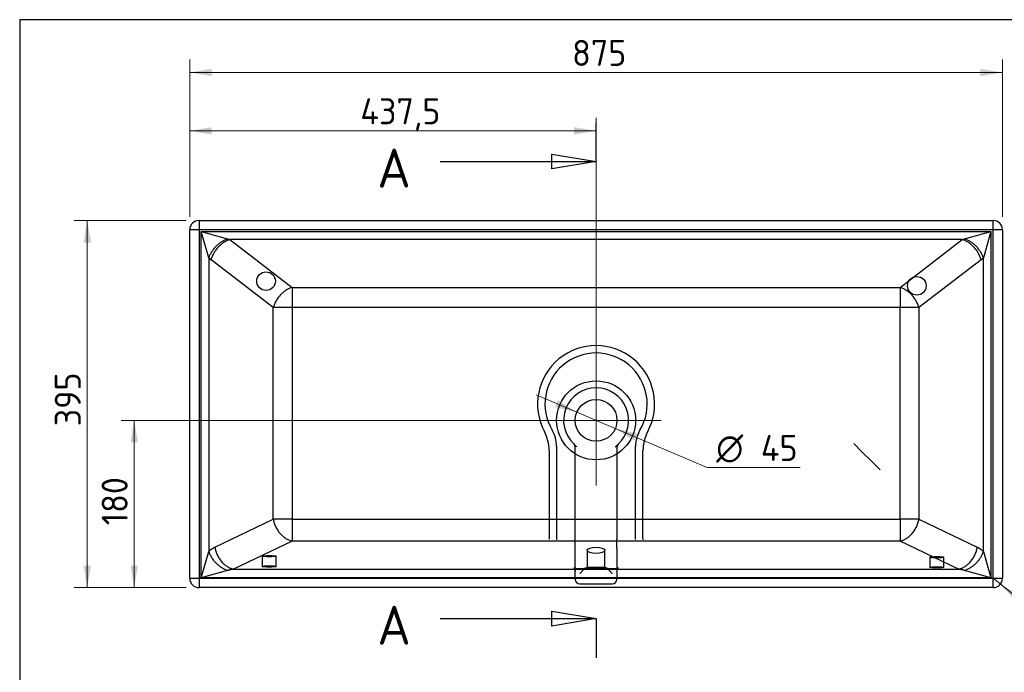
# Model space of a CAD drawing. Header units: millimetres. Extents: x 87 to 2279, y 58 to 1623.
# Tile 2 of 3: x 87 to 1147, y 920 to 1623. Entities that reach past the tile are written whole.
import ezdxf
from ezdxf.enums import TextEntityAlignment as Align
from ezdxf.lldxf.tags import DXFTag

# ---------------------------------------------------------------- set-up
doc = ezdxf.new("R2010")
doc.units = ezdxf.units.MM
for name, color, linetype in [('1', 7, 'Continuous'), ('Default', 7, 'Continuous'), ('GAIA80', 7, 'Continuous')]:
    doc.layers.add(name, color=color, linetype=linetype)
doc.styles.add('SEACAD_seiso_ttf', font='seiso.ttf')
doc.styles.add('SEACAD_semeci1_ttf', font='semeci1.ttf')
tags = doc.linetypes.add('CENTER2', pattern=[28.575, 19.05, -3.175, 3.175, -3.175]).pattern_tags.tags
tags[10:11] = [DXFTag(74, 4), DXFTag(75, 0), DXFTag(340, '0'), DXFTag(46, 0.0), DXFTag(50, 0.0), DXFTag(44, 0.0), DXFTag(45, 0.0)]
tags[8:9] = [DXFTag(74, 4), DXFTag(75, 0), DXFTag(340, '0'), DXFTag(46, 0.0), DXFTag(50, 0.0), DXFTag(44, 0.0), DXFTag(45, 0.0)]
tags[6:7] = [DXFTag(74, 4), DXFTag(75, 0), DXFTag(340, '0'), DXFTag(46, 0.0), DXFTag(50, 0.0), DXFTag(44, 0.0), DXFTag(45, 0.0)]
tags[4:5] = [DXFTag(74, 4), DXFTag(75, 0), DXFTag(340, '0'), DXFTag(46, 0.0), DXFTag(50, 0.0), DXFTag(44, 0.0), DXFTag(45, 0.0)]
tags = doc.linetypes.add('HIDDEN2', pattern=[4.7625, 3.175, -1.5875]).pattern_tags.tags
tags[6:7] = [DXFTag(74, 4), DXFTag(75, 0), DXFTag(340, '0'), DXFTag(46, 0.0), DXFTag(50, 0.0), DXFTag(44, 0.0), DXFTag(45, 0.0)]
tags[4:5] = [DXFTag(74, 4), DXFTag(75, 0), DXFTag(340, '0'), DXFTag(46, 0.0), DXFTag(50, 0.0), DXFTag(44, 0.0), DXFTag(45, 0.0)]

# ---------------------------------------------------------------- blocks, each defined once
blk = doc.blocks.new('SEANNOT_GROUP')
at = {"layer": 'Default', "color": 136, "linetype": 'CENTER2', "lineweight": 9}
for p, q in [((707.4, 1261.6), (707.4, 1242.1)), ((707.4, 1247.6), (707.4, 1135.6)), ((637.4, 1191.6), (656.9, 1191.6)), ((763.4, 1191.6), (651.4, 1191.6)), ((777.4, 1191.6), (757.9, 1191.6)), ((707.4, 1121.6), (707.4, 1141.1))]:
    blk.add_line(p, q, dxfattribs=at)
blk = doc.blocks.new('SE1')
at = {"color": 7, "linetype": 'Continuous', "style": 'SEACAD_seiso_ttf'}
blk.add_text('A', height=42, dxfattribs=at).set_placement((471.9, 992.2), align=Align.TOP_LEFT)
blk = doc.blocks.new('SE2')
at = {"color": 7, "linetype": 'Continuous', "style": 'SEACAD_seiso_ttf'}
blk.add_text('A', height=42, dxfattribs=at).set_placement((471.9, 1484.1), align=Align.TOP_LEFT)
blk = doc.blocks.new('SE3')
at = {"color": 7, "linetype": 'Continuous'}
for points in [[(659.8, 970.3), (659.8, 986.2), (707.4, 978.2), (659.8, 970.3)], [(539.4, 978.2), (707.4, 978.2)]]:
    blk.add_lwpolyline(points, dxfattribs=at)
blk = doc.blocks.new('SE4')
at = {"color": 7, "linetype": 'Continuous'}
for points in [[(659.8, 1462.1), (659.8, 1478), (707.4, 1470.1), (659.8, 1462.1)], [(539.4, 1470.1), (707.4, 1470.1)]]:
    blk.add_lwpolyline(points, dxfattribs=at)
blk = doc.blocks.new('SE')
at = {"layer": 'Default', "color": 7, "linetype": 'CENTER2'}
for p, q in [((707.4, 1470.1), (707.4, 1512.1)), ((707.4, 978.2), (707.4, 936.2))]:
    blk.add_line(p, q, dxfattribs=at)
at = {"layer": 'Default', "color": 7, "linetype": 'CENTER2', "const_width": 0.00035}
blk.add_lwpolyline([(707.4, 978.2), (707.4, 1470.1)], dxfattribs=at)
at = {"layer": 'Default'}
for name in ['SE2', 'SE4', 'SE1', 'SE3']:
    blk.add_blockref(name, (0, 0), dxfattribs=at)
blk = doc.blocks.new('GDimGGroup')
at = {"layer": 'Default', "linetype": 'Continuous', "lineweight": 9}
for points in [[(293.7, 1569.9), (269.9, 1566), (293.7, 1562)], [(1121.1, 1569.9), (1121.1, 1562), (1144.9, 1566)]]:
    blk.add_hatch(color=136, dxfattribs=at).paths.add_polyline_path(points)
at = {"layer": 'Default', "color": 136, "linetype": 'Continuous', "lineweight": 9}
for p, q in [((269.9, 1410.6), (269.9, 1580)), ((1144.9, 1410.6), (1144.9, 1580)), ((269.9, 1566), (1144.9, 1566))]:
    blk.add_line(p, q, dxfattribs=at)
at = {"layer": 'Default', "color": 136, "linetype": 'Continuous', "lineweight": 9, "style": 'SEACAD_seiso_ttf'}
blk.add_text('875', height=28, dxfattribs=at).set_placement((681.6, 1601), align=Align.TOP_LEFT)
blk = doc.blocks.new('GDimGGroup1')
at = {"layer": 'Default', "linetype": 'Continuous', "lineweight": 9}
for points in [[(155.6, 1382.8), (163.6, 1382.8), (159.6, 1406.6)], [(155.6, 1035.4), (159.6, 1011.6), (163.6, 1035.4)]]:
    blk.add_hatch(color=136, dxfattribs=at).paths.add_polyline_path(points)
at = {"layer": 'Default', "color": 136, "linetype": 'Continuous', "lineweight": 9}
for p, q in [((265.9, 1406.6), (145.6, 1406.6)), ((159.6, 1406.6), (159.6, 1011.6)), ((265.9, 1011.6), (145.6, 1011.6))]:
    blk.add_line(p, q, dxfattribs=at)
at = {"layer": 'Default', "color": 136, "linetype": 'Continuous', "lineweight": 9, "style": 'SEACAD_seiso_ttf'}
blk.add_text('395', height=28, rotation=90, dxfattribs=at).set_placement((124.6, 1185.2), align=Align.TOP_LEFT)
blk = doc.blocks.new('GDimGGroup2')
at = {"layer": 'Default', "linetype": 'Continuous', "lineweight": 9}
for points in [[(666.3, 1213.3), (663.2, 1206), (686.7, 1200.3)], [(751.6, 1177.2), (728.1, 1182.8), (748.5, 1169.9)]]:
    blk.add_hatch(color=136, dxfattribs=at).paths.add_polyline_path(points)
at = {"layer": 'Default', "color": 136, "linetype": 'Continuous', "lineweight": 9}
for p, q in [((642.8, 1218.9), (728.1, 1182.8)), ((728.1, 1182.8), (827, 1140.9)), ((827, 1140.9), (927.1, 1140.9))]:
    blk.add_line(p, q, dxfattribs=at)
for s, style, p in [('O', 'SEACAD_semeci1_ttf', (836.8, 1175.9)), ('45', 'SEACAD_seiso_ttf', (884.8, 1175.9))]:
    blk.add_text(s, height=28, dxfattribs=dict(at, style=style)).set_placement(p, align=Align.TOP_LEFT)
blk = doc.blocks.new('GDimGGroup11')
at = {"layer": 'Default', "linetype": 'Continuous', "lineweight": 9}
blk.add_hatch(color=136, dxfattribs=at).paths.add_polyline_path([(1163.7, 1003.4), (1142.7, 1015.3), (1158.7, 997.2)])
at = {"layer": 'Default', "color": 136, "linetype": 'Continuous', "lineweight": 9}
blk.add_line((1134.9, 1021.6), (1246, 931.7), dxfattribs=at)
at = {"layer": 'Default', "color": 136, "linetype": 'Continuous', "lineweight": 9, "style": 'SEACAD_seiso_ttf'}
for s, p in [('R', (1212.7, 1003.7)), ('10', (1238.6, 982.7))]:
    blk.add_text(s, height=28, rotation=321.0285, dxfattribs=at).set_placement(p, align=Align.TOP_LEFT)
blk = doc.blocks.new('GDimGGroup15')
at = {"layer": 'Default', "linetype": 'Continuous', "lineweight": 9}
for points in [[(206.2, 1167.8), (214.1, 1167.8), (210.1, 1191.6)], [(206.2, 1035.4), (210.1, 1011.6), (214.1, 1035.4)]]:
    blk.add_hatch(color=136, dxfattribs=at).paths.add_polyline_path(points)
at = {"layer": 'Default', "color": 136, "linetype": 'Continuous', "lineweight": 9}
for p, q in [((693.4, 1191.6), (196.1, 1191.6)), ((210.1, 1011.6), (210.1, 1191.6)), ((265.9, 1011.6), (196.1, 1011.6))]:
    blk.add_line(p, q, dxfattribs=at)
at = {"layer": 'Default', "color": 136, "linetype": 'Continuous', "lineweight": 9, "style": 'SEACAD_seiso_ttf'}
blk.add_text('180', height=28, rotation=90, dxfattribs=at).set_placement((175.1, 1078.7), align=Align.TOP_LEFT)
blk = doc.blocks.new('GDimGGroup21')
at = {"layer": 'Default', "linetype": 'Continuous', "lineweight": 9}
for points in [[(293.7, 1507.1), (269.9, 1503.2), (293.7, 1499.2)], [(683.6, 1507.1), (683.6, 1499.2), (707.4, 1503.2)]]:
    blk.add_hatch(color=136, dxfattribs=at).paths.add_polyline_path(points)
at = {"layer": 'Default', "color": 136, "linetype": 'Continuous', "lineweight": 9}
for p, q in [((269.9, 1410.6), (269.9, 1517.2)), ((707.4, 1256.1), (707.4, 1517.2)), ((269.9, 1503.2), (707.4, 1503.2))]:
    blk.add_line(p, q, dxfattribs=at)
at = {"layer": 'Default', "color": 136, "linetype": 'Continuous', "lineweight": 9, "style": 'SEACAD_seiso_ttf'}
blk.add_text('437,5', height=28, dxfattribs=at).set_placement((453.6, 1538.2), align=Align.TOP_LEFT)

msp = doc.modelspace()

# ---------------------------------------------------------------- linework, layer by layer
at = {"layer": '1', "color": 7, "linetype": 'Continuous'}
for q in [(2274.9, 1622.8), (86.9, 58.3)]:
    msp.add_line((86.9, 1622.8), q, dxfattribs=at)
at = {"layer": 'GAIA80', "color": 7, "linetype": 'Continuous'}
for p, q in [((279.9, 1406.6), (1134.9, 1406.6)), ((279.9, 1406.6), (279.9, 1396.6)), ((1134.9, 1396.6), (1134.9, 1406.6)), ((279.9, 1396.6), (269.9, 1396.6)), ((269.9, 1021.6), (269.9, 1396.6)), ((279.9, 1396.6), (279.9, 1021.6)), ((1134.9, 1396.6), (279.9, 1396.6)), ((282.3, 1394.9), (1132.5, 1394.9)), ((282.3, 1022), (282.3, 1394.9)), ((282.3, 1394.9), (310.6, 1386.8)), ((290.4, 1366.6), (282.3, 1394.9)), ((1104.2, 1386.8), (1132.5, 1394.9)), ((1132.5, 1394.9), (1124.4, 1366.6)), ((1132.5, 1394.9), (1132.5, 1022)), ((1134.9, 1021.6), (1134.9, 1396.6)), ((1144.9, 1396.6), (1134.9, 1396.6)), ((1144.9, 1396.6), (1144.9, 1021.6)), ((1101.6, 1386.2), (313.2, 1386.2)), ((313.2, 1386.2), (380.1, 1334.7)), ((1034.7, 1334.7), (1101.6, 1386.2)), ((290.4, 1366.6), (290.4, 1050.3)), ((359.9, 1312.9), (292.9, 1364.4)), ((1121.9, 1364.4), (1054.9, 1312.9)), ((1124.4, 1050.3), (1124.4, 1366.6)), ((380.1, 1334.7), (1034.7, 1334.7)), ((380.1, 1334.7), (380.1, 1312.9)), ((1034.7, 1334.7), (1034.7, 1312.9)), ((359.9, 1085.3), (359.9, 1312.9)), ((380.1, 1312.9), (359.9, 1312.9)), ((380.1, 1312.9), (380.1, 1085.3)), ((1034.7, 1312.9), (380.1, 1312.9)), ((1034.7, 1085.3), (1034.7, 1312.9)), ((1054.9, 1312.9), (1034.7, 1312.9)), ((1054.9, 1312.9), (1054.9, 1085.3)), ((297, 1055), (359.9, 1085.3)), ((380.1, 1085.3), (359.9, 1085.3)), ((380.1, 1085.3), (1034.7, 1085.3)), ((380.1, 1085.3), (380.1, 1061.7)), ((1034.7, 1085.3), (1034.7, 1061.7)), ((1054.9, 1085.3), (1034.7, 1085.3)), ((1054.9, 1085.3), (1117.8, 1055)), ((380.1, 1061.7), (317.2, 1031.4)), ((1034.7, 1061.7), (380.1, 1061.7)), ((1097.6, 1031.4), (1034.7, 1061.7)), ((282.3, 1022), (290.4, 1050.3)), ((1124.4, 1050.3), (1132.5, 1022)), ((310.6, 1030.1), (282.3, 1022)), ((317.2, 1031.4), (1097.6, 1031.4)), ((1132.5, 1022), (1104.2, 1030.1)), ((269.9, 1021.6), (279.9, 1021.6)), ((279.9, 1021.6), (1134.9, 1021.6)), ((279.9, 1021.6), (279.9, 1011.6)), ((1132.5, 1022), (282.3, 1022)), ((1134.9, 1021.6), (1144.9, 1021.6)), ((1134.9, 1011.6), (1134.9, 1021.6)), ((1134.9, 1011.6), (279.9, 1011.6))]:
    msp.add_line(p, q, dxfattribs=at)
at = {"layer": 'GAIA80', "color": 7, "linetype": 'HIDDEN2'}
for p, q in [((984.9, 1166.6), (993.5, 1157.9)), ((656.9, 1159.1), (656.9, 1064.6)), ((664.9, 1163.7), (664.9, 1064.6)), ((684.9, 1056.2), (684.9, 1162.5)), ((729.9, 1162.5), (729.9, 1063.8)), ((749.9, 1064.6), (749.9, 1163.7)), ((757.9, 1064.6), (757.9, 1159.1)), ((993.5, 1157.9), (1004.5, 1146.9)), ((1004.5, 1146.9), (1013.2, 1138.3)), ((656.9, 1064.6), (656.7, 1063.3)), ((664.9, 1064.6), (665.1, 1063.3)), ((729.9, 1054.2), (729.9, 1063.8)), ((749.7, 1063.3), (749.9, 1064.6)), ((757.9, 1064.6), (758.1, 1063.3)), ((684.9, 1029.4), (684.9, 1056.2)), ((697.9, 1051.8), (697.9, 1032.1)), ((716.9, 1032.1), (716.9, 1051.8)), ((729.9, 1054.2), (729.9, 1029.4)), ((348, 1045.4), (348, 1034.4)), ((363, 1034.4), (363, 1045.4)), ((1066.8, 1044.3), (1066.8, 1033.4)), ((1081.8, 1033.4), (1081.8, 1044.3)), ((684.9, 1020.6), (684.9, 1029.4)), ((716.9, 1032.1), (697.9, 1032.1)), ((715.6, 1033.2), (699.2, 1033.2)), ((729.9, 1029.4), (729.9, 1020.6)), ((689.9, 1015.6), (724.9, 1015.6))]:
    msp.add_line(p, q, dxfattribs=at)
for centre in [(352.1, 1341.4), (1052.7, 1336.4)]:
    msp.add_circle(centre, 10, dxfattribs=at)
at = {"layer": 'GAIA80', "color": 7, "linetype": 'Continuous'}
for radius in [42.5, 22.5]:
    msp.add_circle((707.4, 1191.6), radius, dxfattribs=at)
for centre, start, end in [((279.9, 1396.6), 90, 180), ((1134.9, 1396.6), 0, 90), ((279.9, 1021.6), 180, 270), ((1134.9, 1021.6), 270, 360)]:
    msp.add_arc(centre, 10, start, end, dxfattribs=at)
at = {"layer": 'GAIA80', "color": 7, "linetype": 'HIDDEN2'}
for centre, radius, start, end in [((707.4, 1209.1), 63, 331.9208, 208.0792), ((707.4, 1209.1), 55, 329.1937, 210.8063), ((707.4, 1191.6), 35, 313.4325, 226.5675), ((613.7, 1159.1), 43.2, 0, 28.0792), ((631.3, 1163.7), 33.6, 0, 30.8063), ((783.5, 1163.7), 33.6, 149.1937, 180), ((801.1, 1159.1), 43.2, 151.9208, 180), ((707.4, 1191.6), 35, 226.5675, 234.0202), ((679.9, 1162.5), 5, 0, 46.5675), ((707.4, 1191.6), 35, 305.9798, 313.4325), ((734.9, 1162.5), 5, 133.4325, 180), ((689.9, 1020.6), 5, 180, 270), ((724.9, 1020.6), 5, 270, 360)]:
    msp.add_arc(centre, radius, start, end, dxfattribs=at)
at = {"layer": 'GAIA80', "color": 7, "linetype": 'Continuous'}
msp.add_ellipse((707.4, 1051.8), major_axis=(-9.5, 0), ratio=0.35, dxfattribs=at)
at = {"layer": 'GAIA80', "color": 7, "linetype": 'HIDDEN2'}
for centre in [(355.5, 1045.4), (1074.3, 1044.3), (355.5, 1034.4), (1074.3, 1033.4)]:
    msp.add_ellipse(centre, major_axis=(-7.5, 0), ratio=0.089956, dxfattribs=at)
at = {"layer": 'GAIA80', "color": 7, "linetype": 'Continuous'}
for points, weights in [([(310.6, 1386.8), (295.6, 1381.6), (290.4, 1366.6)], [1, 0.820349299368, 1]), ([(313.2, 1386.2), (297.4, 1381.3), (292.9, 1364.4)], [1, 0.802193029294, 1]), ([(310.6, 1386.8), (311.8, 1386.5), (313.2, 1386.2)], [1, 0.99823038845, 1]), ([(1101.6, 1386.2), (1103, 1386.5), (1104.2, 1386.8)], [1, 0.998230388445, 1]), ([(1121.9, 1364.4), (1117.3, 1381.3), (1101.6, 1386.2)], [1, 0.802193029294, 1]), ([(1124.4, 1366.6), (1119.2, 1381.6), (1104.2, 1386.8)], [1, 0.820349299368, 1]), ([(290.4, 1366.6), (291.6, 1365.4), (292.9, 1364.4)], [1, 0.998230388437, 1]), ([(1121.9, 1364.4), (1123.2, 1365.4), (1124.4, 1366.6)], [1, 0.998230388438, 1]), ([(380.1, 1334.7), (364.4, 1329.9), (359.9, 1312.9)], [1, 0.802193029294, 1]), ([(1054.9, 1312.9), (1050.4, 1329.9), (1034.7, 1334.7)], [1, 0.802193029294, 1]), ([(359.9, 1085.3), (363.2, 1065.5), (380.1, 1061.7)], [1, 0.772755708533, 1]), ([(1034.7, 1061.7), (1051.6, 1065.5), (1054.9, 1085.3)], [1, 0.772755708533, 1]), ([(297, 1055), (293.4, 1053.3), (290.4, 1050.3)], [1, 0.989352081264, 1]), ([(290.4, 1050.3), (295.6, 1035.3), (310.6, 1030.1)], [1, 0.820349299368, 1]), ([(297, 1055), (300.2, 1035.2), (317.2, 1031.4)], [1, 0.772755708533, 1]), ([(1097.6, 1031.4), (1114.5, 1035.2), (1117.8, 1055)], [1, 0.772755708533, 1]), ([(1104.2, 1030.1), (1119.2, 1035.3), (1124.4, 1050.3)], [1, 0.820349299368, 1]), ([(1124.4, 1050.3), (1121.4, 1053.3), (1117.8, 1055)], [1, 0.989352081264, 1]), ([(317.2, 1031.4), (313.6, 1030.9), (310.6, 1030.1)], [1, 0.989352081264, 1]), ([(1104.2, 1030.1), (1101.2, 1030.9), (1097.6, 1031.4)], [1, 0.989352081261, 1])]:
    msp.add_rational_spline(points, weights, degree=2, dxfattribs=at)
at = {"layer": 'GAIA80', "color": 7, "linetype": 'HIDDEN2'}
for points, knots in [([(696.4, 1032.6), (696.4, 1032.6), (696.4, 1032.6), (696.1, 1032.4), (695.6, 1032.3), (694.8, 1032.1), (693.8, 1031.9), (692.6, 1031.8), (691.2, 1031.7), (689.8, 1031.7), (688.3, 1031.7), (687, 1031.8), (685.7, 1032), (684.7, 1032.2), (684, 1032.4), (683.5, 1032.5), (683.3, 1032.6), (683.3, 1032.6), (683.6, 1032.4), (684, 1032), (684.4, 1031.4), (684.8, 1030.5), (684.9, 1029.8), (684.9, 1029.4)], [0, 0, 0, 0, 0.011262, 0.052124, 0.097334, 0.146907, 0.200081, 0.255801, 0.313106, 0.371284, 0.429833, 0.488289, 0.546163, 0.602834, 0.651661, 0.696647, 0.737626, 0.775807, 0.813393, 0.852651, 0.896281, 0.944218, 1, 1, 1, 1]), ([(699.2, 1033.2), (698.7, 1033.2), (698.2, 1033.2), (697.3, 1032.9), (696.8, 1032.8), (695.9, 1032.3), (695.5, 1032.1), (694.7, 1031.5), (694.3, 1031.2), (693.2, 1030.3), (692.6, 1029.6), (691.6, 1028.5), (691.2, 1028.1), (690.7, 1027.6), (690.6, 1027.4), (690.2, 1027), (690.1, 1026.9), (689.9, 1026.7)], [0, 0, 0, 0, 0.125, 0.125, 0.25, 0.25, 0.375, 0.375, 0.5, 0.5, 0.75, 0.75, 0.875, 0.875, 0.9375, 0.9375, 1, 1, 1, 1]), ([(724.9, 1026.7), (724.7, 1026.9), (724.6, 1027), (724.2, 1027.4), (724, 1027.6), (723.6, 1028.1), (723.2, 1028.5), (722.2, 1029.6), (721.6, 1030.3), (720.5, 1031.2), (720.1, 1031.5), (719.3, 1032.1), (718.9, 1032.3), (718, 1032.8), (717.5, 1032.9), (716.6, 1033.2), (716.1, 1033.2), (715.6, 1033.2)], [0, 0, 0, 0, 0.0625, 0.0625, 0.125, 0.125, 0.25, 0.25, 0.5, 0.5, 0.625, 0.625, 0.75, 0.75, 0.875, 0.875, 1, 1, 1, 1]), ([(729.9, 1029.4), (729.9, 1029.8), (730, 1030.4), (730.3, 1031.3), (730.8, 1032), (731.2, 1032.4), (731.4, 1032.6), (731.5, 1032.6), (731.3, 1032.5), (731, 1032.4), (730.3, 1032.2), (729.5, 1032), (728.4, 1031.9), (727.1, 1031.8), (725.7, 1031.7), (724.3, 1031.7), (722.9, 1031.8), (721.5, 1031.9), (720.3, 1032), (719.4, 1032.2), (718.8, 1032.4), (718.4, 1032.5), (718.4, 1032.6), (718.4, 1032.6)], [0, 0, 0, 0, 0.05076, 0.098864, 0.142243, 0.181311, 0.217624, 0.254029, 0.292583, 0.334846, 0.381571, 0.432467, 0.486617, 0.542967, 0.600634, 0.658985, 0.717569, 0.775885, 0.833436, 0.889516, 0.936987, 0.980427, 1, 1, 1, 1])]:
    msp.add_open_spline(points, degree=3, knots=knots, dxfattribs=at)

# ---------------------------------------------------------------- block references
at = {"layer": 'Default'}
for name in ['GDimGGroup', 'GDimGGroup21', 'SE', 'GDimGGroup1', 'SEANNOT_GROUP', 'GDimGGroup2', 'GDimGGroup15', 'GDimGGroup11']:
    msp.add_blockref(name, (0, 0), dxfattribs=at)

doc.saveas('drawing.dxf')
